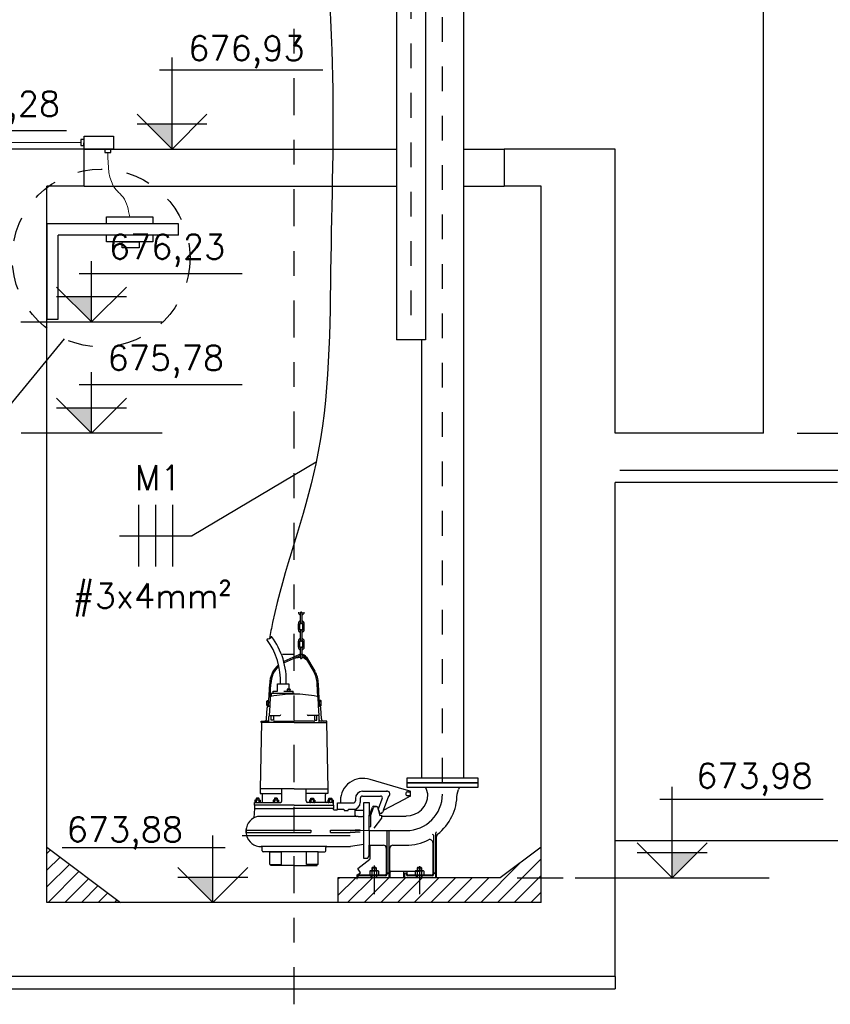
# Model space of a CAD drawing. Header units: millimetres. Extents: x 197878 to 197999, y 8707052 to 8707093.
# Tile 6 of 22: x 197887.45 to 197890.73, y 8707062.57 to 8707066.56. Entities that reach past the tile are written whole.
import ezdxf

# ---------------------------------------------------------------- set-up
doc = ezdxf.new("R2010")
doc.units = ezdxf.units.MM
doc.header["$LTSCALE"] = 0.1
doc.linetypes.add('DASHDOT', pattern=[1, 0.5, -0.25, 0, -0.25])
doc.linetypes.add('DASHED', pattern=[0.75, 0.5, -0.25])
for name, color, linetype in [('BAR-EIXOS', 7, 'DASHDOT'), ('BAR-PECAS', 2, 'Continuous'), ('DIM', 7, 'Continuous'), ('EIXO', 7, 'DASHDOT'), ('ELE-DUTO', 8, 'Continuous'), ('ELE_CIR', 2, 'Continuous'), ('ELE_COND', 8, 'Continuous'), ('ELE_DUTO', 8, 'Continuous'), ('ELE_TX_CIR', 2, 'Continuous'), ('ELEVAÇÃO', 2, 'Continuous'), ('EPTOS200', 8, 'Continuous'), ('ESTRUTURA', 5, 'Continuous'), ('HACHURA', 7, 'Continuous'), ('LFINA', 3, 'Continuous'), ('LMEDIA', 4, 'Continuous'), ('TEXTO', 2, 'Continuous'), ('TX GERAL', 2, 'Continuous')]:
    doc.layers.add(name, color=color, linetype=linetype)
doc.layers.add('DUTOS', color=8, linetype='Continuous', lineweight=0)
doc.styles.add('romans', font='romans.shx')

msp = doc.modelspace()

# ---------------------------------------------------------------- hatches: boundary and pattern name
at = {"layer": 'ELEVAÇÃO'}
for points in [[(197888.068, 8707066.1365), (197887.9665, 8707066.1365), (197888.068, 8707066.0351)], [(197887.7419, 8707065.4365), (197887.6405, 8707065.4365), (197887.7419, 8707065.3351)], [(197887.7419, 8707064.9865), (197887.6405, 8707064.9865), (197887.7419, 8707064.8851)], [(197890.0928, 8707063.1865), (197890.1942, 8707063.1865), (197890.0928, 8707063.0851)], [(197888.2335, 8707063.0865), (197888.1321, 8707063.0865), (197888.2335, 8707062.9851)]]:
    msp.add_hatch(color=7, dxfattribs=at).paths.add_polyline_path(points)

# ---------------------------------------------------------------- linework, layer by layer
at = {"color": 7}
for p, q in [((197888.5883, 8707064.1162), (197888.5883, 8707064.1575)), ((197888.5942, 8707064.1162), (197888.5942, 8707064.1575)), ((197888.5794, 8707064.0897), (197888.5794, 8707064.1133)), ((197888.5853, 8707064.0897), (197888.5853, 8707064.1133)), ((197888.5971, 8707064.0897), (197888.5971, 8707064.1133)), ((197888.603, 8707064.0897), (197888.603, 8707064.1133)), ((197888.4677, 8707064.0563), (197888.4654, 8707064.0545)), ((197888.4692, 8707064.0601), (197888.4671, 8707064.0587)), ((197888.4671, 8707064.0587), (197888.4677, 8707064.0563)), ((197888.4698, 8707064.0601), (197888.4692, 8707064.0601)), ((197888.4704, 8707064.0606), (197888.4698, 8707064.0601)), ((197888.4704, 8707064.0613), (197888.4704, 8707064.0606)), ((197888.5883, 8707064.0455), (197888.5883, 8707064.0867)), ((197888.5942, 8707064.0455), (197888.5942, 8707064.0867)), ((197888.4545, 8707064.0509), (197888.4523, 8707064.0495)), ((197888.4564, 8707064.0517), (197888.4545, 8707064.0509)), ((197888.4595, 8707064.0515), (197888.4564, 8707064.0517)), ((197888.462, 8707064.053), (197888.4595, 8707064.0515)), ((197888.4624, 8707064.054), (197888.462, 8707064.053)), ((197888.4648, 8707064.0538), (197888.4624, 8707064.054)), ((197888.4654, 8707064.0545), (197888.4648, 8707064.0538)), ((197888.5794, 8707064.0189), (197888.5794, 8707064.0425)), ((197888.5853, 8707064.0189), (197888.5853, 8707064.0425)), ((197888.5883, 8707063.9747), (197888.5883, 8707064.016)), ((197888.5942, 8707063.9747), (197888.5942, 8707064.016)), ((197888.5971, 8707064.0189), (197888.5971, 8707064.0425)), ((197888.603, 8707064.0189), (197888.603, 8707064.0425)), ((197888.5618, 8707063.9893), (197888.5149, 8707063.9893)), ((197888.5812, 8707063.9871), (197888.5205, 8707063.9598)), ((197888.5832, 8707063.9826), (197888.5218, 8707063.955)), ((197888.5878, 8707063.9772), (197888.5603, 8707063.9723)), ((197888.6123, 8707063.9774), (197888.6461, 8707063.9212)), ((197888.6011, 8707063.9748), (197888.6118, 8707063.9686)), ((197888.6081, 8707063.9748), (197888.6419, 8707063.9187)), ((197888.4585, 8707063.779), (197888.4633, 8707063.8704)), ((197888.4653, 8707063.8155), (197888.4682, 8707063.8704)), ((197888.4944, 8707063.8399), (197888.4944, 8707063.8694)), ((197888.4944, 8707063.8694), (197888.5406, 8707063.8694)), ((197888.5406, 8707063.8694), (197888.5406, 8707063.8478)), ((197888.6582, 8707063.8155), (197888.6553, 8707063.8704)), ((197888.665, 8707063.779), (197888.6603, 8707063.8704)), ((197888.5618, 8707063.8311), (197888.4692, 8707063.8311)), ((197888.4692, 8707063.8311), (197888.4692, 8707063.8193)), ((197888.4772, 8707063.8399), (197888.4944, 8707063.8399)), ((197888.4772, 8707063.8311), (197888.4772, 8707063.8399)), ((197888.5206, 8707063.8399), (197888.5578, 8707063.8399)), ((197888.5341, 8707063.8478), (197888.5337, 8707063.8474)), ((197888.5337, 8707063.8474), (197888.5465, 8707063.8474)), ((197888.5337, 8707063.8474), (197888.5337, 8707063.8399)), ((197888.5337, 8707063.8399), (197888.5465, 8707063.8399)), ((197888.5462, 8707063.8478), (197888.5341, 8707063.8478)), ((197888.5462, 8707063.8478), (197888.5465, 8707063.8474)), ((197888.5465, 8707063.8399), (197888.5465, 8707063.8474)), ((197888.5578, 8707063.8311), (197888.5578, 8707063.8399)), ((197888.5618, 8707063.8311), (197888.5618, 8707063.8281)), ((197888.4512, 8707063.7841), (197888.452, 8707063.8002)), ((197888.4522, 8707063.7813), (197888.4582, 8707063.781)), ((197888.4525, 8707063.7867), (197888.4585, 8707063.7864)), ((197888.4531, 8707063.7975), (197888.459, 8707063.7972)), ((197888.4533, 8707063.8029), (197888.4593, 8707063.8025)), ((197888.4582, 8707063.781), (197888.4593, 8707063.8025)), ((197888.4583, 8707063.7829), (197888.4587, 8707063.7829)), ((197888.4587, 8707063.7829), (197888.4596, 8707063.8001)), ((197888.459, 8707063.779), (197888.4596, 8707063.779)), ((197888.4592, 8707063.8001), (197888.4596, 8707063.8001)), ((197888.4636, 8707063.7828), (197888.4614, 8707063.7417)), ((197888.4653, 8707063.8155), (197888.4636, 8707063.7828)), ((197888.6582, 8707063.8155), (197888.6599, 8707063.7828)), ((197888.6599, 8707063.7828), (197888.6621, 8707063.7417)), ((197888.6643, 8707063.8001), (197888.6639, 8707063.8001)), ((197888.6648, 8707063.7829), (197888.6639, 8707063.8001)), ((197888.6646, 8707063.779), (197888.6639, 8707063.779)), ((197888.6702, 8707063.8029), (197888.6642, 8707063.8025)), ((197888.6653, 8707063.781), (197888.6642, 8707063.8025)), ((197888.6705, 8707063.7975), (197888.6645, 8707063.7972)), ((197888.6652, 8707063.7829), (197888.6648, 8707063.7829)), ((197888.671, 8707063.7867), (197888.6651, 8707063.7864)), ((197888.6713, 8707063.7813), (197888.6653, 8707063.781)), ((197888.6723, 8707063.7841), (197888.6715, 8707063.8002)), ((197888.4507, 8707063.7284), (197888.4531, 8707063.7734)), ((197888.4596, 8707063.7132), (197888.4596, 8707063.7377)), ((197888.4635, 8707063.7417), (197888.5048, 8707063.7417)), ((197888.4694, 8707063.723), (197888.4694, 8707063.7417)), ((197888.4782, 8707063.7417), (197888.4782, 8707063.723)), ((197888.66, 8707063.7417), (197888.6187, 8707063.7417)), ((197888.6453, 8707063.7417), (197888.6453, 8707063.723)), ((197888.6541, 8707063.723), (197888.6541, 8707063.7417)), ((197888.6639, 8707063.7132), (197888.6639, 8707063.7377)), ((197888.6728, 8707063.7284), (197888.6704, 8707063.7734)), ((197888.4301, 8707063.7132), (197888.4252, 8707063.4449)), ((197888.4291, 8707063.7132), (197888.4291, 8707063.719)), ((197888.4291, 8707063.719), (197888.4409, 8707063.719)), ((197888.5618, 8707063.7132), (197888.4291, 8707063.7132)), ((197888.4409, 8707063.719), (197888.4509, 8707063.719)), ((197888.4782, 8707063.723), (197888.4694, 8707063.723)), ((197888.4792, 8707063.7132), (197888.4792, 8707063.7151)), ((197888.4831, 8707063.719), (197888.5618, 8707063.719)), ((197888.6404, 8707063.719), (197888.5618, 8707063.719)), ((197888.5618, 8707063.7132), (197888.6944, 8707063.7132)), ((197888.6443, 8707063.7132), (197888.6443, 8707063.7151)), ((197888.6453, 8707063.723), (197888.6541, 8707063.723)), ((197888.6826, 8707063.719), (197888.6726, 8707063.719)), ((197888.6944, 8707063.719), (197888.6826, 8707063.719)), ((197888.6934, 8707063.7132), (197888.6983, 8707063.4449)), ((197888.6944, 8707063.7132), (197888.6944, 8707063.719)), ((197889.0074, 8707063.4423), (197888.8694, 8707063.4824)), ((197888.4266, 8707063.4449), (197888.4247, 8707063.4449)), ((197888.4247, 8707063.4449), (197888.4247, 8707063.4253)), ((197888.4247, 8707063.4253), (197888.4301, 8707063.4253)), ((197888.5618, 8707063.4449), (197888.4266, 8707063.4449)), ((197888.4301, 8707063.4253), (197888.5126, 8707063.4253)), ((197888.434, 8707063.3938), (197888.434, 8707063.4214)), ((197888.5126, 8707063.3958), (197888.5126, 8707063.4449)), ((197888.5618, 8707063.4449), (197888.6969, 8707063.4449)), ((197888.6109, 8707063.3958), (197888.6109, 8707063.4449)), ((197888.6934, 8707063.4253), (197888.6109, 8707063.4253)), ((197888.6895, 8707063.3938), (197888.6895, 8707063.4214)), ((197888.6988, 8707063.4253), (197888.6934, 8707063.4253)), ((197888.6969, 8707063.4449), (197888.6988, 8707063.4449)), ((197888.6988, 8707063.4449), (197888.6988, 8707063.4253)), ((197888.8395, 8707063.4351), (197888.9387, 8707063.4351)), ((197889.0319, 8707063.4352), (197889.0074, 8707063.4423)), ((197889.0215, 8707063.4326), (197889.0295, 8707063.4326)), ((197889.0314, 8707063.4307), (197889.0314, 8707063.4189)), ((197889.0334, 8707063.4165), (197889.0334, 8707063.4333)), ((197889.1034, 8707063.425), (197889.0983, 8707063.4423)), ((197889.2218, 8707063.4233), (197889.2273, 8707063.4423)), ((197888.4016, 8707063.3899), (197888.4301, 8707063.3899)), ((197888.4016, 8707063.3781), (197888.4016, 8707063.3899)), ((197888.5618, 8707063.3781), (197888.4016, 8707063.3781)), ((197888.4016, 8707063.3781), (197888.4016, 8707063.3653)), ((197888.4036, 8707063.3986), (197888.4036, 8707063.391)), ((197888.4063, 8707063.3997), (197888.4224, 8707063.3997)), ((197888.4063, 8707063.3899), (197888.4224, 8707063.3899)), ((197888.4094, 8707063.4065), (197888.4085, 8707063.4055)), ((197888.4085, 8707063.4055), (197888.4085, 8707063.3997)), ((197888.4203, 8707063.4055), (197888.4085, 8707063.4055)), ((197888.409, 8707063.3986), (197888.409, 8707063.391)), ((197888.4193, 8707063.4065), (197888.4094, 8707063.4065)), ((197888.4094, 8707063.4065), (197888.4094, 8707063.3997)), ((197888.4203, 8707063.4055), (197888.4193, 8707063.4065)), ((197888.4193, 8707063.4065), (197888.4193, 8707063.3997)), ((197888.4198, 8707063.3986), (197888.4198, 8707063.391)), ((197888.4203, 8707063.3997), (197888.4203, 8707063.4055)), ((197888.4251, 8707063.3986), (197888.4251, 8707063.391)), ((197888.4301, 8707063.3899), (197888.5067, 8707063.3899)), ((197888.4773, 8707063.3986), (197888.4773, 8707063.391)), ((197888.48, 8707063.3997), (197888.4961, 8707063.3997)), ((197888.48, 8707063.3899), (197888.4961, 8707063.3899)), ((197888.4831, 8707063.4065), (197888.4822, 8707063.4055)), ((197888.494, 8707063.4055), (197888.4822, 8707063.4055)), ((197888.4822, 8707063.4055), (197888.4822, 8707063.3997)), ((197888.4827, 8707063.3986), (197888.4827, 8707063.391)), ((197888.493, 8707063.4065), (197888.4831, 8707063.4065)), ((197888.4831, 8707063.4065), (197888.4831, 8707063.3997)), ((197888.493, 8707063.4065), (197888.493, 8707063.3997)), ((197888.494, 8707063.4055), (197888.493, 8707063.4065)), ((197888.4934, 8707063.3986), (197888.4934, 8707063.391)), ((197888.494, 8707063.3997), (197888.494, 8707063.4055)), ((197888.4988, 8707063.3986), (197888.4988, 8707063.391)), ((197888.5618, 8707063.3781), (197888.7219, 8707063.3781)), ((197888.6934, 8707063.3899), (197888.6168, 8707063.3899)), ((197888.6247, 8707063.3986), (197888.6247, 8707063.391)), ((197888.6435, 8707063.3997), (197888.6274, 8707063.3997)), ((197888.6435, 8707063.3899), (197888.6274, 8707063.3899)), ((197888.6296, 8707063.4055), (197888.6305, 8707063.4065)), ((197888.6296, 8707063.3997), (197888.6296, 8707063.4055)), ((197888.6296, 8707063.4055), (197888.6413, 8707063.4055)), ((197888.6301, 8707063.3986), (197888.6301, 8707063.391)), ((197888.6305, 8707063.4065), (197888.6404, 8707063.4065)), ((197888.6305, 8707063.4065), (197888.6305, 8707063.3997)), ((197888.6404, 8707063.4065), (197888.6413, 8707063.4055)), ((197888.6404, 8707063.4065), (197888.6404, 8707063.3997)), ((197888.6408, 8707063.3986), (197888.6408, 8707063.391)), ((197888.6413, 8707063.4055), (197888.6413, 8707063.3997)), ((197888.6462, 8707063.3986), (197888.6462, 8707063.391)), ((197888.7219, 8707063.3899), (197888.6934, 8707063.3899)), ((197888.6984, 8707063.3986), (197888.6984, 8707063.391)), ((197888.7172, 8707063.3997), (197888.7011, 8707063.3997)), ((197888.7172, 8707063.3899), (197888.7011, 8707063.3899)), ((197888.7032, 8707063.4055), (197888.7042, 8707063.4065)), ((197888.7032, 8707063.4055), (197888.715, 8707063.4055)), ((197888.7032, 8707063.3997), (197888.7032, 8707063.4055)), ((197888.7038, 8707063.3986), (197888.7038, 8707063.391)), ((197888.7042, 8707063.4065), (197888.7042, 8707063.3997)), ((197888.7042, 8707063.4065), (197888.7141, 8707063.4065)), ((197888.7141, 8707063.4065), (197888.7141, 8707063.3997)), ((197888.7141, 8707063.4065), (197888.715, 8707063.4055)), ((197888.7145, 8707063.3986), (197888.7145, 8707063.391)), ((197888.715, 8707063.4055), (197888.715, 8707063.3997)), ((197888.7199, 8707063.3986), (197888.7199, 8707063.391)), ((197888.7219, 8707063.3781), (197888.7219, 8707063.3899)), ((197888.7219, 8707063.3781), (197888.7219, 8707063.3653)), ((197888.7376, 8707063.3879), (197888.7494, 8707063.3879)), ((197888.7376, 8707063.3624), (197888.7376, 8707063.3879)), ((197888.7494, 8707063.397), (197888.7494, 8707063.3879)), ((197888.7494, 8707063.3879), (197888.8025, 8707063.3879)), ((197888.8104, 8707063.4056), (197888.8104, 8707063.3958)), ((197888.83, 8707063.4056), (197888.83, 8707063.3899)), ((197888.8395, 8707063.4154), (197888.9117, 8707063.4154)), ((197888.8447, 8707063.1629), (197888.8447, 8707063.3889)), ((197888.8447, 8707063.3889), (197888.8664, 8707063.3889)), ((197888.8664, 8707063.3889), (197888.8664, 8707063.3348)), ((197888.9041, 8707063.3643), (197888.9191, 8707063.4048)), ((197888.9449, 8707063.4157), (197888.9232, 8707063.3569)), ((197889.0074, 8707063.4016), (197888.9232, 8707063.3569)), ((197889.0318, 8707063.4146), (197889.0074, 8707063.4016)), ((197889.0295, 8707063.4169), (197889.0215, 8707063.4169)), ((197888.4016, 8707063.3653), (197888.3988, 8707063.3269)), ((197888.4016, 8707063.3653), (197888.5618, 8707063.3653)), ((197888.7219, 8707063.3653), (197888.5618, 8707063.3653)), ((197888.7219, 8707063.3614), (197888.7219, 8707063.3653)), ((197888.7347, 8707063.3584), (197888.7249, 8707063.3584)), ((197888.7376, 8707063.3624), (197888.7622, 8707063.3624)), ((197888.7376, 8707063.3624), (197888.7376, 8707063.3624)), ((197888.7376, 8707063.3624), (197888.7376, 8707063.3614)), ((197888.7652, 8707063.3594), (197888.7622, 8707063.3624)), ((197888.7652, 8707063.3594), (197888.7652, 8707063.3565)), ((197888.7652, 8707063.3565), (197888.7809, 8707063.3565)), ((197888.7838, 8707063.3624), (197888.7809, 8707063.3594)), ((197888.7809, 8707063.3565), (197888.7809, 8707063.3594)), ((197888.7838, 8707063.3624), (197888.8084, 8707063.3624)), ((197888.8084, 8707063.3624), (197888.8084, 8707063.3614)), ((197888.8084, 8707063.3614), (197888.8084, 8707063.3388)), ((197888.8113, 8707063.3584), (197888.8418, 8707063.3584)), ((197888.8664, 8707063.3348), (197888.8795, 8707063.3709)), ((197888.8664, 8707063.3348), (197888.8664, 8707063.3386)), ((197888.8709, 8707063.3337), (197888.884, 8707063.3697)), ((197888.8841, 8707063.3741), (197888.8875, 8707063.3741)), ((197888.8875, 8707063.3741), (197888.8937, 8707063.3741)), ((197888.8886, 8707063.3729), (197888.8956, 8707063.3729)), ((197888.8956, 8707063.3729), (197888.8984, 8707063.3729)), ((197888.9003, 8707063.3715), (197888.9095, 8707063.3365)), ((197888.9047, 8707063.3565), (197888.9026, 8707063.3643)), ((197888.9026, 8707063.3643), (197888.9041, 8707063.3643)), ((197888.9047, 8707063.3565), (197888.9078, 8707063.3447)), ((197888.9132, 8707063.3447), (197888.9078, 8707063.3447)), ((197888.9095, 8707063.3365), (197888.9155, 8707063.3386)), ((197888.9155, 8707063.3386), (197888.9155, 8707063.3266)), ((197888.9232, 8707063.3569), (197888.9207, 8707063.3499)), ((197888.8221, 8707063.3329), (197888.4136, 8707063.3329)), ((197888.8221, 8707063.3329), (197888.8389, 8707063.3329)), ((197888.8664, 8707063.2759), (197888.8664, 8707063.3348)), ((197888.8709, 8707063.3337), (197888.8709, 8707063.2921)), ((197888.9155, 8707063.3266), (197888.8843, 8707063.2861)), ((197888.9155, 8707063.3348), (197889.0154, 8707063.3348)), ((197888.3682, 8707063.2779), (197888.6305, 8707063.2779)), ((197888.3682, 8707063.2779), (197888.3682, 8707063.268)), ((197888.3682, 8707063.268), (197888.6305, 8707063.268)), ((197888.6305, 8707063.2779), (197888.6305, 8707063.268)), ((197888.7091, 8707063.2779), (197888.7897, 8707063.2779)), ((197888.7091, 8707063.268), (197888.7091, 8707063.2779)), ((197888.7091, 8707063.268), (197888.7897, 8707063.268)), ((197888.7897, 8707063.2779), (197888.8289, 8707063.2799)), ((197888.8664, 8707063.2759), (197888.7897, 8707063.2729)), ((197888.7897, 8707063.268), (197888.8299, 8707063.2703)), ((197888.8664, 8707063.2759), (197889.029, 8707063.2759)), ((197888.8664, 8707063.2759), (197888.8664, 8707063.2169)), ((197888.9376, 8707063.273), (197888.9376, 8707063.098)), ((197888.9474, 8707063.0851), (197888.9474, 8707063.273)), ((197889.1357, 8707063.0851), (197889.1357, 8707063.2673)), ((197888.7897, 8707063.254), (197888.3519, 8707063.254)), ((197888.8447, 8707063.2189), (197888.7904, 8707063.211)), ((197889.1235, 8707063.2275), (197889.1235, 8707063.1)), ((197889.1259, 8707063.2569), (197889.1259, 8707063.098)), ((197889.1382, 8707063.0851), (197889.1382, 8707063.2516)), ((197888.6944, 8707063.211), (197888.4291, 8707063.211)), ((197888.433, 8707063.1934), (197888.433, 8707063.2071)), ((197888.4645, 8707063.1894), (197888.437, 8707063.1894)), ((197888.4635, 8707063.1381), (197888.4635, 8707063.1894)), ((197888.4635, 8707063.1894), (197888.5109, 8707063.1894)), ((197888.659, 8707063.1894), (197888.4645, 8707063.1894)), ((197888.5109, 8707063.1381), (197888.5109, 8707063.1894)), ((197888.6126, 8707063.1381), (197888.6126, 8707063.1894)), ((197888.66, 8707063.1894), (197888.6126, 8707063.1894)), ((197888.659, 8707063.1894), (197888.6865, 8707063.1894)), ((197888.66, 8707063.1381), (197888.66, 8707063.1894)), ((197888.6905, 8707063.1934), (197888.6905, 8707063.2071)), ((197888.6944, 8707063.211), (197888.7904, 8707063.211)), ((197888.8664, 8707063.1743), (197888.8664, 8707063.2169)), ((197888.8664, 8707063.2169), (197888.8693, 8707063.2169)), ((197888.8693, 8707063.2169), (197888.8693, 8707063.1598)), ((197888.8693, 8707063.2169), (197888.9234, 8707063.2169)), ((197888.9351, 8707063.2051), (197888.9351, 8707063.1)), ((197888.9499, 8707063.1144), (197888.9499, 8707063.2051)), ((197888.9617, 8707063.2169), (197889.0197, 8707063.2169)), ((197888.8197, 8707063.1222), (197888.8693, 8707063.1598)), ((197888.8597, 8707063.1629), (197888.8447, 8707063.1629)), ((197888.8597, 8707063.1629), (197888.8663, 8707063.1743)), ((197888.4635, 8707063.1381), (197888.4684, 8707063.1381)), ((197888.4684, 8707063.1381), (197888.5109, 8707063.1381)), ((197888.4684, 8707063.1351), (197888.4684, 8707063.1381)), ((197888.5618, 8707063.1351), (197888.4684, 8707063.1351)), ((197888.5618, 8707063.1351), (197888.6551, 8707063.1351)), ((197888.6551, 8707063.1381), (197888.6126, 8707063.1381)), ((197888.66, 8707063.1381), (197888.6551, 8707063.1381)), ((197888.6551, 8707063.1351), (197888.6551, 8707063.1381)), ((197888.8172, 8707063.0961), (197888.8312, 8707063.1041)), ((197888.8312, 8707063.1041), (197888.8197, 8707063.1222)), ((197888.8681, 8707063.1109), (197888.8681, 8707063.0984)), ((197888.8726, 8707063.1128), (197888.8994, 8707063.1128)), ((197888.8787, 8707063.1261), (197888.8762, 8707063.1237)), ((197888.8958, 8707063.1237), (197888.8762, 8707063.1237)), ((197888.8762, 8707063.1237), (197888.8762, 8707063.1128)), ((197888.8771, 8707063.1109), (197888.8771, 8707063.0984)), ((197888.8934, 8707063.1261), (197888.8787, 8707063.1261)), ((197888.8787, 8707063.1261), (197888.8787, 8707063.1128)), ((197888.886, 8707063.1341), (197888.886, 8707063.0683)), ((197888.8934, 8707063.1261), (197888.8934, 8707063.1128)), ((197888.8958, 8707063.1237), (197888.8934, 8707063.1261)), ((197888.895, 8707063.1109), (197888.895, 8707063.0984)), ((197888.8958, 8707063.1128), (197888.8958, 8707063.1237)), ((197888.9039, 8707063.1109), (197888.9039, 8707063.0984)), ((197888.9422, 8707063.1033), (197888.9434, 8707063.1033)), ((197888.9474, 8707063.0993), (197888.9474, 8707063.0851)), ((197888.9499, 8707063.1144), (197888.9499, 8707063.0843)), ((197889.0716, 8707063.1105), (197888.9538, 8707063.1105)), ((197889.0054, 8707063.1065), (197889.0054, 8707063.0843)), ((197889.0085, 8707063.0993), (197889.0085, 8707063.0851)), ((197889.0164, 8707063.1105), (197889.0093, 8707063.1105)), ((197889.0137, 8707063.1033), (197889.0124, 8707063.1033)), ((197889.0176, 8707063.098), (197889.0176, 8707063.0993)), ((197889.0203, 8707063.1), (197889.0203, 8707063.1065)), ((197889.0515, 8707063.1109), (197889.0515, 8707063.0984)), ((197889.056, 8707063.1128), (197889.0828, 8707063.1128)), ((197889.0621, 8707063.1261), (197889.0596, 8707063.1237)), ((197889.0792, 8707063.1237), (197889.0596, 8707063.1237)), ((197889.0596, 8707063.1237), (197889.0596, 8707063.1128)), ((197889.0605, 8707063.1109), (197889.0605, 8707063.0984)), ((197889.0767, 8707063.1261), (197889.0621, 8707063.1261)), ((197889.0621, 8707063.1261), (197889.0621, 8707063.1128)), ((197889.0694, 8707063.1312), (197889.0694, 8707063.0687)), ((197889.0792, 8707063.1237), (197889.0767, 8707063.1261)), ((197889.0767, 8707063.1261), (197889.0767, 8707063.1128)), ((197889.0784, 8707063.1109), (197889.0784, 8707063.0984)), ((197889.0792, 8707063.1128), (197889.0792, 8707063.1237)), ((197889.0873, 8707063.1109), (197889.0873, 8707063.0984)), ((197889.1305, 8707063.1033), (197889.1317, 8707063.1033)), ((197889.1357, 8707063.0993), (197889.1357, 8707063.0851)), ((197888.8172, 8707063.0794), (197888.8172, 8707063.0961)), ((197888.8342, 8707063.0931), (197888.82, 8707063.0931)), ((197888.8202, 8707063.0948), (197888.8202, 8707063.0851)), ((197888.8683, 8707063.0951), (197888.8207, 8707063.0951)), ((197888.9327, 8707063.0931), (197888.8342, 8707063.0931)), ((197888.8683, 8707063.096), (197888.8688, 8707063.0965)), ((197888.8683, 8707063.096), (197888.9037, 8707063.096)), ((197888.8683, 8707063.0935), (197888.8683, 8707063.096)), ((197888.8757, 8707063.0935), (197888.8683, 8707063.0935)), ((197888.8688, 8707063.0965), (197888.8757, 8707063.0965)), ((197888.8689, 8707063.0965), (197888.9031, 8707063.0965)), ((197888.9031, 8707063.0935), (197888.8689, 8707063.0935)), ((197888.869, 8707063.0935), (197888.903, 8707063.0935)), ((197888.872, 8707063.0931), (197888.872, 8707063.0935)), ((197888.872, 8707063.0931), (197888.872, 8707063.0935)), ((197888.8726, 8707063.0965), (197888.8994, 8707063.0965)), ((197888.8747, 8707063.0851), (197888.8747, 8707063.0935)), ((197888.8762, 8707063.0935), (197888.8762, 8707063.0851)), ((197888.8859, 8707063.0841), (197888.8859, 8707063.0183)), ((197888.8958, 8707063.0851), (197888.8958, 8707063.0935)), ((197888.8963, 8707063.0965), (197888.9032, 8707063.0965)), ((197888.9037, 8707063.0935), (197888.8963, 8707063.0935)), ((197888.8973, 8707063.0851), (197888.8973, 8707063.0935)), ((197888.9, 8707063.0931), (197888.9, 8707063.0935)), ((197888.9, 8707063.0931), (197888.9, 8707063.0935)), ((197888.9032, 8707063.0965), (197888.9037, 8707063.096)), ((197888.9037, 8707063.096), (197888.9037, 8707063.0935)), ((197888.9302, 8707063.0951), (197888.9037, 8707063.0951)), ((197889.121, 8707063.0931), (197889.0225, 8707063.0931)), ((197889.0517, 8707063.0951), (197889.0252, 8707063.0951)), ((197889.0517, 8707063.096), (197889.0522, 8707063.0965)), ((197889.0517, 8707063.096), (197889.0871, 8707063.096)), ((197889.0517, 8707063.0935), (197889.0517, 8707063.096)), ((197889.0591, 8707063.0935), (197889.0517, 8707063.0935)), ((197889.0522, 8707063.0965), (197889.0591, 8707063.0965)), ((197889.0523, 8707063.0965), (197889.0865, 8707063.0965)), ((197889.0865, 8707063.0935), (197889.0523, 8707063.0935)), ((197889.0524, 8707063.0935), (197889.0864, 8707063.0935)), ((197889.0524, 8707063.0935), (197889.0864, 8707063.0935)), ((197889.0554, 8707063.0931), (197889.0554, 8707063.0935)), ((197889.0554, 8707063.0931), (197889.0554, 8707063.0935)), ((197889.0834, 8707063.0931), (197889.0554, 8707063.0931)), ((197889.056, 8707063.0965), (197889.0828, 8707063.0965)), ((197889.0581, 8707063.0851), (197889.0581, 8707063.0935)), ((197889.0596, 8707063.0935), (197889.0596, 8707063.0851)), ((197889.0693, 8707063.0812), (197889.0693, 8707063.0187)), ((197889.0792, 8707063.0851), (197889.0792, 8707063.0935)), ((197889.0797, 8707063.0965), (197889.0866, 8707063.0965)), ((197889.0871, 8707063.0935), (197889.0797, 8707063.0935)), ((197889.0807, 8707063.0851), (197889.0807, 8707063.0935)), ((197889.0834, 8707063.0931), (197889.0834, 8707063.0935)), ((197889.0834, 8707063.0931), (197889.0834, 8707063.0935)), ((197889.0866, 8707063.0965), (197889.0871, 8707063.096)), ((197889.0871, 8707063.096), (197889.0871, 8707063.0935)), ((197889.1185, 8707063.0951), (197889.0871, 8707063.0951))]:
    msp.add_line(p, q, dxfattribs=at)
for centre, radius, start, end in [((197888.5912, 8707064.1604), 0.0118, 180, 255.5225), ((197888.5912, 8707064.1604), 0.0059, 180, 240), ((197888.5912, 8707064.1575), 0.00295, 359.999, 180.0015), ((197888.5912, 8707064.1604), 0.0059, 300, 0), ((197888.5912, 8707064.1604), 0.0118, 284.4775, 0), ((197888.5912, 8707064.1133), 0.0118, 104.4775, 180), ((197888.5912, 8707064.1133), 0.0059, 120, 180), ((197888.5912, 8707064.1162), 0.00295, 179.9985, 359.999), ((197888.5912, 8707064.1133), 0.0118, 0, 75.5225), ((197888.5912, 8707064.1133), 0.0059, 0, 60), ((197888.241, 8707063.8849), 0.2894, 356.924, 37.5525), ((197888.5912, 8707064.0897), 0.0118, 180, 255.5225), ((197888.5912, 8707064.0897), 0.0059, 180, 240), ((197888.5912, 8707064.0867), 0.00295, 359.999, 180.0015), ((197888.5912, 8707064.0897), 0.0118, 284.4775, 0), ((197888.5912, 8707064.0897), 0.0059, 300, 0), ((197888.2178, 8707063.8799), 0.2894, 357.9263, 35.8809), ((197888.5912, 8707064.0425), 0.0118, 104.4775, 180), ((197888.5912, 8707064.0189), 0.0118, 180, 255.5225), ((197888.5912, 8707064.0425), 0.0059, 120, 180), ((197888.5912, 8707064.0189), 0.0059, 180, 240), ((197888.5912, 8707064.0455), 0.00295, 179.9985, 359.999), ((197888.5912, 8707064.016), 0.00295, 359.999, 180.0015), ((197888.5912, 8707064.0425), 0.0118, 0, 75.5225), ((197888.5912, 8707064.0425), 0.0059, 0, 60), ((197888.5912, 8707064.0189), 0.0059, 300, 0), ((197888.5912, 8707064.0189), 0.0118, 284.4775, 0), ((197888.5912, 8707063.9647), 0.0246, 96.8921, 114.2179), ((197888.5912, 8707063.9647), 0.0197, 98.6269, 114.2237), ((197888.5912, 8707063.9578), 0.0197, 98.6269, 100), ((197888.5912, 8707063.9647), 0.0246, 31.0741, 90), ((197888.5912, 8707063.9647), 0.0197, 31.0682, 81.3731), ((197888.5912, 8707063.9578), 0.0197, 60, 81.3731), ((197888.5618, 8707063.8704), 0.0985, 129.2633, 180), ((197888.5618, 8707063.8704), 0.0936, 130.7732, 180), ((197888.5618, 8707063.8704), 0.0936, 114.2237, 114.3012), ((197888.5912, 8707063.9747), 0.00295, 179.9985, 359.999), ((197888.5618, 8707063.8704), 0.0936, 0, 31.0682), ((197888.5618, 8707063.8704), 0.0985, 0, 31.0741), ((197888.4692, 8707063.8153), 0.00393, 100.9444, 177), ((197888.5618, 8707063.3368), 0.4913, 90, 100.9444), ((197888.5618, 8707063.3368), 0.4913, 79.0556, 90), ((197888.6543, 8707063.8153), 0.00393, 3, 79.0556), ((197888.4549, 8707063.7839), 0.00373, 130.7502, 223.2498), ((197888.4648, 8707063.7915), 0.0132, 152.8939, 201.1061), ((197888.4558, 8707063.8), 0.00373, 130.7502, 223.2498), ((197888.459, 8707063.7731), 0.0059, 90, 177), ((197888.4596, 8707063.7829), 0.00393, 270, 357.5811), ((197888.6639, 8707063.7829), 0.00393, 182.4189, 270), ((197888.6646, 8707063.7731), 0.0059, 3, 90), ((197888.6677, 8707063.8), 0.00373, 316.7502, 49.2498), ((197888.6587, 8707063.7915), 0.0132, 338.8939, 27.1061), ((197888.6686, 8707063.7839), 0.00373, 316.7502, 49.2498), ((197888.4635, 8707063.7377), 0.00393, 90, 180), ((197888.5048, 8707063.7456), 0.00393, 270, 0), ((197888.6187, 8707063.7456), 0.00393, 180, 270), ((197888.66, 8707063.7377), 0.00393, 0, 90), ((197888.4409, 8707063.7289), 0.00983, 270, 357), ((197888.4509, 8707063.7289), 0.00983, 270, 331.6262), ((197888.4831, 8707063.7151), 0.00393, 90, 180), ((197888.6404, 8707063.7151), 0.00393, 0, 90), ((197888.6726, 8707063.7289), 0.00983, 208.3738, 270), ((197888.6826, 8707063.7289), 0.00983, 183, 270), ((197888.8398, 8707063.397), 0.0904, 70.9013, 180), ((197888.4301, 8707063.4214), 0.00393, 0, 90), ((197888.6934, 8707063.4214), 0.00393, 90, 180), ((197888.8398, 8707063.4056), 0.0295, 90.7619, 180), ((197888.9389, 8707063.4247), 0.0108, 303.7503, 105.8802), ((197889.0215, 8707063.4249), 0.00776, 90, 180), ((197889.0215, 8707063.4247), 0.00776, 180, 270), ((197889.0154, 8707063.4233), 0.1474, 270, 0), ((197889.0154, 8707063.4233), 0.0884, 270, 358.7888), ((197889.0295, 8707063.4307), 0.00197, 0, 90), ((197889.0295, 8707063.4189), 0.00197, 270, 0), ((197889.0314, 8707063.4333), 0.00197, 0, 76.0656), ((197889.087, 8707063.439), 0.0118, 16.208, 90), ((197889.092, 8707063.4217), 0.0118, 358.7888, 16.208), ((197889.0154, 8707063.4233), 0.2063, 308.0901, 0), ((197889.2386, 8707063.439), 0.0118, 90, 163.792), ((197888.4063, 8707063.396), 0.00373, 43.7502, 136.2498), ((197888.4063, 8707063.3936), 0.00373, 223.7502, 316.2498), ((197888.4144, 8707063.3865), 0.0132, 65.8939, 114.1061), ((197888.4144, 8707063.4031), 0.0132, 245.8939, 294.1061), ((197888.4224, 8707063.396), 0.00373, 43.7502, 136.2498), ((197888.4224, 8707063.3936), 0.00373, 223.7502, 316.2498), ((197888.4301, 8707063.3938), 0.00393, 270, 0), ((197888.48, 8707063.396), 0.00373, 43.7502, 136.2498), ((197888.48, 8707063.3936), 0.00373, 223.7502, 316.2498), ((197888.4881, 8707063.3865), 0.0132, 65.8939, 114.1061), ((197888.4881, 8707063.4031), 0.0132, 245.8939, 294.1061), ((197888.4961, 8707063.396), 0.00373, 43.7502, 136.2498), ((197888.4961, 8707063.3936), 0.00373, 223.7502, 316.2498), ((197888.5067, 8707063.3958), 0.0059, 270, 0), ((197888.6168, 8707063.3958), 0.0059, 180, 270), ((197888.6274, 8707063.396), 0.00373, 43.7502, 136.2498), ((197888.6274, 8707063.3936), 0.00373, 223.7502, 316.2498), ((197888.6354, 8707063.3865), 0.0132, 65.8939, 114.1061), ((197888.6354, 8707063.4031), 0.0132, 245.8939, 294.1061), ((197888.6435, 8707063.396), 0.00373, 43.7502, 136.2498), ((197888.6435, 8707063.3936), 0.00373, 223.7502, 316.2498), ((197888.6934, 8707063.3938), 0.00393, 180, 270), ((197888.7011, 8707063.396), 0.00373, 43.7502, 136.2498), ((197888.7011, 8707063.3936), 0.00373, 223.7502, 316.2498), ((197888.7091, 8707063.3865), 0.0132, 65.8939, 114.1061), ((197888.7091, 8707063.4031), 0.0132, 245.8939, 294.1061), ((197888.7172, 8707063.396), 0.00373, 43.7502, 136.2498), ((197888.7172, 8707063.3936), 0.00373, 223.7502, 316.2498), ((197888.8025, 8707063.3958), 0.00786, 270, 0), ((197888.8025, 8707063.3899), 0.0275, 270, 0), ((197888.8398, 8707063.4056), 0.00983, 90.9808, 180), ((197888.9117, 8707063.4076), 0.00786, 339.7747, 90), ((197889.0314, 8707063.4165), 0.00197, 279.5671, 0), ((197888.7249, 8707063.3614), 0.00295, 180, 270), ((197888.7347, 8707063.3614), 0.00295, 270, 0), ((197888.8113, 8707063.3614), 0.00295, 180, 270), ((197888.8143, 8707063.3388), 0.0059, 180, 270), ((197888.8389, 8707063.3388), 0.0059, 270, 0), ((197888.8418, 8707063.3614), 0.00295, 270, 0), ((197888.8841, 8707063.3692), 0.00491, 90, 160), ((197888.8886, 8707063.368), 0.00491, 90, 160), ((197888.8937, 8707063.3721), 0.00197, 23.9133, 90), ((197888.8984, 8707063.371), 0.00197, 14.6664, 90), ((197888.9132, 8707063.3525), 0.00786, 270, 339.7657), ((197888.4291, 8707063.2729), 0.0619, 119.2736, 270), ((197888.4291, 8707063.2729), 0.0619, 104.4756, 119.2736), ((197888.869, 8707063.2921), 0.00197, 270, 0), ((197888.9347, 8707063.273), 0.00295, 0, 90), ((197888.9504, 8707063.273), 0.00295, 90, 180), ((197889.123, 8707063.2569), 0.00295, 0, 90), ((197889.1387, 8707063.2673), 0.00295, 90, 180), ((197889.15, 8707063.2516), 0.0118, 128.0901, 180), ((197889.0154, 8707063.4233), 0.2063, 270, 296.182), ((197889.1117, 8707063.2275), 0.0118, 0, 116.182), ((197888.4291, 8707063.2071), 0.00393, 0, 90), ((197888.437, 8707063.1934), 0.00393, 180, 270), ((197888.6865, 8707063.1934), 0.00393, 270, 0), ((197888.6944, 8707063.2071), 0.00393, 90, 180), ((197888.9234, 8707063.2051), 0.0118, 0, 90), ((197888.9617, 8707063.2051), 0.0118, 90, 180), ((197888.8726, 8707063.1066), 0.00619, 43.7502, 136.2498), ((197888.886, 8707063.0909), 0.0219, 65.8939, 114.1061), ((197888.8994, 8707063.1066), 0.00619, 43.7502, 136.2498), ((197888.9302, 8707063.1), 0.00491, 270, 0), ((197888.9422, 8707063.0993), 0.00393, 90, 180), ((197888.9434, 8707063.0993), 0.00393, 0, 90), ((197888.9538, 8707063.1144), 0.00393, 180, 270), ((197889.0093, 8707063.1065), 0.00393, 90, 180), ((197889.0124, 8707063.0993), 0.00393, 90, 180), ((197889.0137, 8707063.0993), 0.00393, 0, 90), ((197889.0164, 8707063.1065), 0.00393, 0, 90), ((197889.0252, 8707063.1), 0.00491, 180, 270), ((197889.056, 8707063.1066), 0.00619, 43.7502, 136.2498), ((197889.0694, 8707063.0909), 0.0219, 65.8939, 114.1061), ((197889.0828, 8707063.1066), 0.00619, 43.7502, 136.2498), ((197889.1185, 8707063.1), 0.00491, 270, 0), ((197889.1305, 8707063.0993), 0.00393, 90, 180), ((197889.1317, 8707063.0993), 0.00393, 0, 90), ((197888.8726, 8707063.1027), 0.00619, 223.7502, 316.2498), ((197888.886, 8707063.1184), 0.0219, 245.8939, 294.1061), ((197888.8994, 8707063.1027), 0.00619, 223.7502, 316.2498), ((197888.9327, 8707063.098), 0.00491, 270, 0), ((197889.0225, 8707063.098), 0.00491, 180, 270), ((197889.056, 8707063.1027), 0.00619, 223.7502, 316.2498), ((197889.0694, 8707063.1184), 0.0219, 245.8939, 294.1061), ((197889.0828, 8707063.1027), 0.00619, 223.7502, 316.2498), ((197889.121, 8707063.098), 0.00491, 270, 0)]:
    msp.add_arc(centre, radius, start, end, dxfattribs=at)
at = {"layer": 'BAR-EIXOS', "color": 7}
for p, q in [((197889.1628, 8707063.4698), (197889.1628, 8707067.4698)), ((197889.0352, 8707067.2623), (197889.0352, 8707065.2623))]:
    msp.add_line(p, q, dxfattribs=at)
at = {"layer": 'BAR-PECAS', "color": 7}
for p, q in [((197889.2477, 8707067.3833), (197889.2477, 8707063.4888)), ((197888.9762, 8707067.2433), (197888.9762, 8707065.2623)), ((197889.0942, 8707067.2433), (197889.0942, 8707065.2623)), ((197889.0942, 8707065.2623), (197888.9762, 8707065.2623)), ((197889.0777, 8707065.2623), (197889.0777, 8707063.4888)), ((197889.0203, 8707063.4698), (197889.0203, 8707063.4888)), ((197889.0203, 8707063.4888), (197889.3053, 8707063.4888)), ((197889.0203, 8707063.4508), (197889.0203, 8707063.4698)), ((197889.0203, 8707063.4698), (197889.3053, 8707063.4698)), ((197889.3053, 8707063.4698), (197889.0203, 8707063.4698)), ((197889.3053, 8707063.4888), (197889.3053, 8707063.4698)), ((197889.3053, 8707063.4698), (197889.3053, 8707063.4508)), ((197889.3053, 8707063.4508), (197889.0203, 8707063.4508))]:
    msp.add_line(p, q, dxfattribs=at)
at = {"layer": 'DIM', "color": 7}
for p, q in [((197887.4562, 8707065.3351), (197888.0277, 8707065.3351)), ((197888.0277, 8707064.8851), (197887.4571, 8707064.8851)), ((197889.4648, 8707063.0851), (197889.6512, 8707063.0851)), ((197889.7, 8707063.0851), (197890.4855, 8707063.0851))]:
    msp.add_line(p, q, dxfattribs=at)
at = {"layer": 'DUTOS', "linetype": 'Continuous', "ltscale": 2}
msp.add_lwpolyline([(197887.6987, 8707066.0616), (197886.7949, 8707066.0615)], dxfattribs=at)
msp.add_spline([(197887.8086, 8707066.0217), (197887.841, 8707065.8716), (197887.8696, 8707065.8402), (197887.8966, 8707065.7615)], degree=3, dxfattribs=at)
at = {"layer": 'EIXO', "color": 7, "ltscale": 3}
msp.add_line((197888.5618, 8707062.5724), (197888.5618, 8707068.9105), dxfattribs=at)
at = {"layer": 'ELE-DUTO', "linetype": 'Continuous'}
msp.add_spline([(197890.4395, 8707067.2782), (197889.8916, 8707067.2748), (197889.251, 8707067.2563), (197888.9749, 8707067.2004), (197888.7498, 8707066.9199), (197888.7143, 8707066.4353), (197888.7109, 8707065.5944), (197888.65, 8707064.7601), (197888.475, 8707064.118), (197888.4622, 8707064.0535)], degree=3, dxfattribs=at)
at = {"layer": 'ELE_CIR', "color": 2}
for p, q in [((197888.6515, 8707064.7672), (197888.1493, 8707064.4699)), ((197887.933, 8707064.5949), (197887.9328, 8707064.3449)), ((197888.0015, 8707064.5949), (197888.0013, 8707064.3449)), ((197888.07, 8707064.5949), (197888.0698, 8707064.3449)), ((197887.8558, 8707064.4699), (197888.1493, 8707064.4699))]:
    msp.add_line(p, q, dxfattribs=at)
at = {"layer": 'ELE_COND', "linetype": 'Continuous'}
for points in [[(197887.6987, 8707066.0493), (197887.7117, 8707066.0493), (197887.7118, 8707066.0738), (197887.6988, 8707066.0739)], [(197887.8208, 8707066.0217), (197887.8209, 8707066.0348), (197887.7964, 8707066.0349), (197887.7963, 8707066.0218)]]:
    msp.add_lwpolyline(points, close=True, dxfattribs=at)
msp.add_lwpolyline([(197887.7533, 8707066.0349), (197887.7118, 8707066.0349), (197887.7118, 8707066.0349), (197887.7118, 8707066.0349), (197887.7118, 8707066.0881), (197887.8318, 8707066.0879), (197887.8318, 8707066.0348), (197887.7979, 8707066.0348), (197887.7979, 8707066.0348), (197887.7457, 8707066.0349), (197887.7457, 8707066.0349)], dxfattribs=at)
at = {"layer": 'ELE_DUTO'}
for points in [[(197887.6075, 8707065.7329), (197887.5618, 8707065.7329), (197887.5618, 8707065.6183), (197887.5618, 8707065.3466), (197887.6075, 8707065.3466), (197887.6075, 8707065.6183), (197887.6075, 8707065.6871)], [(197887.8793, 8707065.7329), (197887.6075, 8707065.7329)], [(197888.0938, 8707065.7329), (197887.8793, 8707065.7329)], [(197888.0938, 8707065.6871), (197888.0938, 8707065.7329)], [(197887.8793, 8707065.6871), (197887.6075, 8707065.6871)], [(197888.0938, 8707065.6871), (197887.8793, 8707065.6871)]]:
    msp.add_lwpolyline(points, dxfattribs=at)
at = {"layer": 'ELEVAÇÃO', "color": 7, "linetype": 'Continuous'}
for p, q in [((197888.068, 8707066.0351), (197888.068, 8707066.4066)), ((197888.018, 8707066.3566), (197888.6784, 8707066.3566)), ((197888.068, 8707066.0351), (197887.9265, 8707066.1765)), ((197888.068, 8707066.0351), (197888.2094, 8707066.1765)), ((197888.2094, 8707066.1365), (197887.9265, 8707066.1365)), ((197886.98, 8707066.1107), (197887.6405, 8707066.1107)), ((197887.7419, 8707065.3351), (197887.7419, 8707065.5815)), ((197887.6919, 8707065.5315), (197888.3519, 8707065.5315)), ((197887.7419, 8707065.3351), (197887.6005, 8707065.4765)), ((197887.7419, 8707065.3351), (197887.8833, 8707065.4765)), ((197887.8833, 8707065.4365), (197887.6005, 8707065.4365)), ((197887.7419, 8707064.8851), (197887.7419, 8707065.1315)), ((197887.6919, 8707065.0815), (197888.3524, 8707065.0815)), ((197887.7419, 8707064.8851), (197887.6005, 8707065.0265)), ((197887.7419, 8707064.8851), (197887.8833, 8707065.0265)), ((197887.8833, 8707064.9865), (197887.6005, 8707064.9865)), ((197890.0928, 8707063.0851), (197890.0928, 8707063.4524)), ((197890.0428, 8707063.4024), (197890.7032, 8707063.4024)), ((197888.2335, 8707062.9851), (197888.2335, 8707063.2561)), ((197890.0928, 8707063.0851), (197889.9513, 8707063.2265)), ((197890.0928, 8707063.0851), (197890.2342, 8707063.2265)), ((197888.2835, 8707063.2061), (197887.6231, 8707063.2061)), ((197889.9513, 8707063.1865), (197890.2342, 8707063.1865)), ((197888.2335, 8707062.9851), (197888.0921, 8707063.1265)), ((197888.2335, 8707062.9851), (197888.375, 8707063.1265)), ((197888.375, 8707063.0865), (197888.0921, 8707063.0865))]:
    msp.add_line(p, q, dxfattribs=at)
at = {"layer": 'EPTOS200'}
for points in [[(197887.8025, 8707065.7329), (197887.8025, 8707065.7615), (197887.9907, 8707065.7615), (197887.9907, 8707065.7329)], [(197887.9907, 8707065.6871), (197887.9907, 8707065.6602), (197887.8025, 8707065.6602), (197887.8025, 8707065.6871)]]:
    msp.add_lwpolyline(points, dxfattribs=at)
msp.add_lwpolyline([(197887.8667, 8707065.6602), (197887.9346, 8707065.6602), (197887.9346, 8707065.6351), (197887.8667, 8707065.6351)], close=True, dxfattribs=at)
at = {"layer": 'ESTRUTURA', "color": 7}
for p, q in [((197890.4618, 8707064.8851), (197890.4618, 8707067.3486)), ((197887.7118, 8707066.0351), (197887.2618, 8707066.0351)), ((197887.7118, 8707065.8851), (197887.7118, 8707066.0351)), ((197889.8618, 8707066.0351), (197889.4118, 8707066.0351)), ((197889.4118, 8707066.0351), (197889.4118, 8707065.8851)), ((197889.8618, 8707064.8851), (197889.8618, 8707066.0351)), ((197887.5618, 8707062.9851), (197887.5618, 8707065.8851)), ((197887.7118, 8707065.8851), (197887.5618, 8707065.8851)), ((197889.5618, 8707065.8851), (197889.4118, 8707065.8851)), ((197889.5618, 8707062.9851), (197889.5618, 8707065.8851)), ((197890.4618, 8707064.8851), (197889.8618, 8707064.8851)), ((197889.8618, 8707062.6851), (197889.8618, 8707064.6851)), ((197890.7618, 8707064.6851), (197889.8618, 8707064.6851)), ((197887.5618, 8707063.2088), (197887.86, 8707062.9851)), ((197889.5618, 8707063.2088), (197889.3968, 8707063.0851)), ((197888.7391, 8707063.0851), (197888.7391, 8707062.9851)), ((197889.3968, 8707063.0851), (197888.7391, 8707063.0851)), ((197889.5618, 8707062.9851), (197887.5618, 8707062.9851)), ((197889.8618, 8707062.6851), (197887.2618, 8707062.6851))]:
    msp.add_line(p, q, dxfattribs=at)
at = {"layer": 'HACHURA', "color": 7}
for p, q in [((197887.5618, 8707063.1824), (197887.5768, 8707063.1975)), ((197887.5618, 8707063.1151), (197887.6153, 8707063.1686)), ((197887.5618, 8707063.0477), (197887.6538, 8707063.1398)), ((197889.3177, 8707062.9851), (197889.4802, 8707063.1477)), ((197889.385, 8707062.9851), (197889.5618, 8707063.1619)), ((197887.5665, 8707062.9851), (197887.6923, 8707063.1109)), ((197887.6339, 8707062.9851), (197887.7308, 8707063.082)), ((197888.7391, 8707063.0801), (197888.7441, 8707063.0851)), ((197888.7391, 8707063.0127), (197888.8115, 8707063.0851)), ((197888.7788, 8707062.9851), (197888.8788, 8707063.0851)), ((197888.8462, 8707062.9851), (197888.9462, 8707063.0851)), ((197888.9135, 8707062.9851), (197889.0135, 8707063.0851)), ((197888.9809, 8707062.9851), (197889.0809, 8707063.0851)), ((197889.0483, 8707062.9851), (197889.1483, 8707063.0851)), ((197889.1156, 8707062.9851), (197889.2156, 8707063.0851)), ((197889.183, 8707062.9851), (197889.283, 8707063.0851)), ((197889.2503, 8707062.9851), (197889.3503, 8707063.0851)), ((197889.4524, 8707062.9851), (197889.5618, 8707063.0945)), ((197887.7012, 8707062.9851), (197887.7693, 8707063.0532)), ((197887.7686, 8707062.9851), (197887.8078, 8707063.0243)), ((197889.5197, 8707062.9851), (197889.5618, 8707063.0271)), ((197887.8359, 8707062.9851), (197887.8463, 8707062.9954))]:
    msp.add_line(p, q, dxfattribs=at)
at = {"layer": 'LFINA', "color": 7}
for p, q in [((197887.7118, 8707066.0351), (197888.9762, 8707066.0351)), ((197889.2477, 8707066.0351), (197889.4118, 8707066.0351)), ((197887.7118, 8707065.8851), (197888.9762, 8707065.8851)), ((197889.2477, 8707065.8851), (197889.4118, 8707065.8851)), ((197890.5979, 8707064.8851), (197891.2687, 8707064.8851)), ((197889.8803, 8707064.7351), (197893.5386, 8707064.7351)), ((197889.8618, 8707063.2351), (197893.8473, 8707063.2351))]:
    msp.add_line(p, q, dxfattribs=at)
at = {"layer": 'LMEDIA', "color": 7}
for p in [(197889.8618, 8707062.6851), (197887.2618, 8707062.6351)]:
    msp.add_line(p, (197889.8618, 8707062.6351), dxfattribs=at)
at = {"layer": 'TX GERAL', "color": 2, "linetype": 'Continuous'}
msp.add_lwpolyline([(197886.8194, 8707064.2763), (197887.6326, 8707065.2663)], dxfattribs=at)
at = {"layer": 'TX GERAL', "color": 2, "linetype": 'DASHED', "ltscale": 2}
msp.add_circle((197887.7811, 8707065.5941), 0.3599, dxfattribs=at)

# ---------------------------------------------------------------- texts
at = {"layer": 'ELE_TX_CIR', "color": 2, "linetype": 'Continuous', "style": 'romans'}
msp.add_text('#3x4mm²', height=0.1, dxfattribs=at).set_placement((197887.6655, 8707064.1765))
at = {"layer": 'ELE_TX_CIR', "color": 2, "linetype": 'Continuous', "insert": (197887.9179, 8707064.7048), "char_height": 0.1, "attachment_point": 4, "style": 'romans'}
msp.add_mtext('M1', dxfattribs=at)
at = {"layer": 'TEXTO', "color": 7, "style": 'romans'}
for s, p in [('676,93', (197888.1333, 8707066.3933)), ('676,28', (197887.1437, 8707066.1687)), ('676,23', (197887.812, 8707065.5895)), ('675,78', (197887.8073, 8707065.1395)), ('673,98', (197890.1895, 8707063.4477)), ('673,88', (197887.6416, 8707063.2306))]:
    msp.add_text(s, height=0.1, dxfattribs=at).set_placement(p)

doc.saveas('drawing.dxf')
